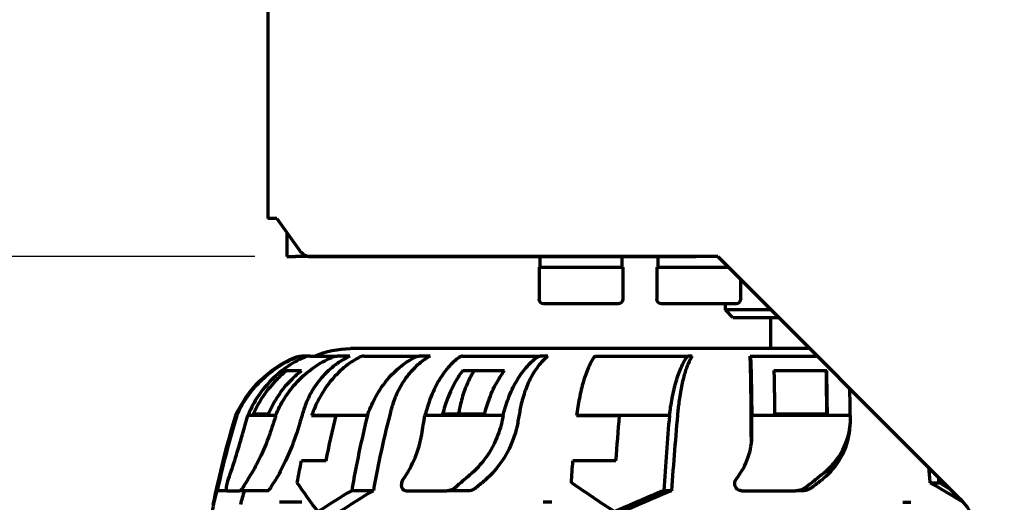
# Model space of a CAD drawing. Header units: millimetres. Extents: x 0 to 1189, y 0 to 841.
# Tile 32 of 56: x 523 to 588, y 510 to 542. Entities that reach past the tile are written whole.
import ezdxf

# ---------------------------------------------------------------- set-up
doc = ezdxf.new("R2010")
doc.units = ezdxf.units.MM
doc.header["$LTSCALE"] = 0.75
doc.layers.add('FD_Dimensions', color=7, linetype='Continuous', lineweight=35)
doc.layers.add('Visible', color=7, linetype='Continuous', lineweight=70)
doc.styles.get("Standard").update_dxf_attribs({"font": 'arial.ttf'})
doc.dimstyles.new('Dim-ISO-25', dxfattribs={"dimtxt": 3.5, "dimasz": 3.5, "dimexe": 2.1, "dimexo": 2.1, "dimgap": 1.4, "dimtad": 1, "dimzin": 12, "dimdsep": 46, "dimtxsty": 'Standard', "dimcen": 0, "dimazin": 3, "dimtp": 0.1, "dimtm": 0.1, "dimtfac": 0.714286, "dimtmove": 0, "dimatfit": 3, "dimfxl": 1, "dimtzin": 12, "dimarcsym": 0})

# ---------------------------------------------------------------- blocks, each defined once
blk = doc.blocks.new('*D25')
at = {"layer": 'Defpoints', "color": 0, "transparency": 16777216}
for p in [(639.804796, 687.8848), (463.566121, 484.8848), (639.804796, 484.8848)]:
    blk.add_point(p, dxfattribs=at)
at = {"layer": 'FD_Dimensions', "color": 0, "lineweight": -2, "transparency": 16777216}
for p, q in [((637.704796, 687.8848), (461.466121, 687.8848)), ((463.566121, 684.3848), (463.566121, 488.3848)), ((637.704796, 484.8848), (461.466121, 484.8848))]:
    blk.add_line(p, q, dxfattribs=at)
at = {"layer": 'FD_Dimensions', "color": 0, "transparency": 16777216}
for points in [[(462.982788, 684.3848), (464.149454, 684.3848), (463.566121, 687.8848)], [(462.982788, 488.3848), (464.149454, 488.3848), (463.566121, 484.8848)]]:
    blk.add_solid(points, dxfattribs=at)
at = {"layer": 'FD_Dimensions', "color": 0, "transparency": 16777216, "insert": (460.377922, 586.3848), "char_height": 3.5, "attachment_point": 5, "rotation": 90}
blk.add_mtext('203', dxfattribs=at)
blk = doc.blocks.new('*D26')
at = {"layer": 'Defpoints', "color": 0, "transparency": 16777216}
for p in [(477.371182, 646.394799), (540.44845, 646.394799), (540.44845, 526.374801)]:
    blk.add_point(p, dxfattribs=at)
at = {"layer": 'FD_Dimensions', "color": 0, "lineweight": -2, "transparency": 16777216}
for p, q in [((538.34845, 646.394799), (475.271182, 646.394799)), ((477.371182, 529.874801), (477.371182, 642.894799)), ((538.34845, 526.374801), (475.271182, 526.374801))]:
    blk.add_line(p, q, dxfattribs=at)
at = {"layer": 'FD_Dimensions', "color": 0, "transparency": 16777216}
for points in [[(476.787849, 642.894799), (477.954515, 642.894799), (477.371182, 646.394799)], [(476.787849, 529.874801), (477.954515, 529.874801), (477.371182, 526.374801)]]:
    blk.add_solid(points, dxfattribs=at)
at = {"layer": 'FD_Dimensions', "color": 0, "transparency": 16777216, "insert": (474.184176, 586.3848), "char_height": 3.5, "attachment_point": 5, "rotation": 90}
blk.add_mtext('120.02', dxfattribs=at)

msp = doc.modelspace()

# ---------------------------------------------------------------- linework, layer by layer
at = {"layer": 'Visible'}
for p, q in [((539.217, 643.885), (539.217, 528.885)), ((539.806, 528.885), (539.217, 528.885)), ((539.806, 528.885), (541.263, 526.824)), ((540.448, 527.976), (540.448, 526.375)), ((540.448, 526.375), (541.034, 526.375)), ((565.993, 526.375), (541.034, 526.375)), ((542.013, 526.385), (567.384, 526.385)), ((557.105, 526.375), (557.105, 525.675)), ((562.505, 526.375), (562.505, 525.675)), ((564.855, 526.375), (564.855, 525.675)), ((565.993, 526.375), (565.993, 526.385)), ((568.815, 526.375), (565.993, 526.375)), ((568.805, 526.385), (567.384, 526.385)), ((568.805, 526.385), (584.762, 510.428)), ((557.055, 525.675), (562.555, 525.675)), ((557.055, 525.675), (557.055, 523.575)), ((562.555, 525.675), (562.555, 523.575)), ((564.805, 525.675), (569.515, 525.675)), ((564.805, 525.675), (564.805, 523.575)), ((570.305, 524.885), (570.305, 523.575)), ((562.255, 523.275), (557.355, 523.275)), ((570.005, 523.275), (565.105, 523.275)), ((569.305, 522.875), (569.305, 523.275)), ((572.315, 522.875), (569.305, 522.875)), ((569.805, 522.375), (569.305, 522.875)), ((569.805, 522.375), (572.815, 522.375)), ((572.305, 520.325), (572.305, 522.375)), ((574.865, 520.325), (544.651, 520.325)), ((541.38, 519.825), (541.446, 519.825)), ((541.962, 519.825), (541.446, 519.825)), ((541.962, 519.825), (543.76, 519.825)), ((544.607, 519.825), (543.76, 519.825)), ((545.528, 519.825), (549.162, 519.825)), ((549.876, 519.825), (549.162, 519.825)), ((552.008, 519.825), (557.123, 519.825)), ((557.634, 519.825), (557.123, 519.825)), ((560.769, 519.825), (566.863, 519.825)), ((567.122, 519.825), (566.863, 519.825)), ((570.934, 519.825), (570.953, 519.825)), ((570.953, 519.825), (575.365, 519.825)), ((540.454, 518.875), (541.429, 518.875)), ((552.03, 518.875), (554.78, 518.875)), ((572.497, 518.875), (575.97, 518.875)), ((537.171, 515.926), (537.107, 515.926)), ((539.721, 515.926), (537.886, 515.926)), ((539.244, 516.022), (538.259, 516.022)), ((542.087, 515.915), (542.089, 515.926)), ((542.087, 515.915), (543.699, 515.915)), ((545.755, 515.926), (542.089, 515.926)), ((554.681, 515.926), (549.544, 515.926)), ((553.459, 516.022), (550.703, 516.022)), ((559.52, 515.915), (559.521, 515.926)), ((559.52, 515.915), (562.347, 515.915)), ((565.626, 515.926), (559.521, 515.926)), ((577.518, 515.926), (571.042, 515.926)), ((576.018, 516.022), (572.544, 516.022)), ((577.497, 515.32), (577.461, 514.961)), ((543.034, 512.945), (541.418, 512.945)), ((562.106, 512.945), (559.277, 512.945)), ((582.777, 511.501), (583.372, 511.501)), ((536.499, 510.978), (535.877, 510.978)), ((536.518, 510.965), (537.34, 510.965)), ((539.162, 510.965), (537.34, 510.965)), ((546.152, 510.978), (544.724, 510.978)), ((548.299, 510.965), (550.989, 510.965)), ((552.375, 510.965), (550.989, 510.965)), ((565.77, 510.978), (565.251, 510.978)), ((570.395, 510.965), (573.925, 510.965)), ((574.346, 510.965), (573.925, 510.965)), ((541.454, 510.213), (539.979, 510.213)), ((557.891, 510.213), (557.309, 510.213)), ((580.979, 510.213), (581.512, 510.213))]:
    msp.add_line(p, q, dxfattribs=at)
at = {"layer": 'Visible', "extrusion": (0, 0, -1)}
for centre, radius, start, end in [((-557.355, 523.575), 0.3, 270, 0), ((-562.255, 523.575), 0.3, 180, 270), ((-565.105, 523.575), 0.3, 270, 0), ((-570.005, 523.575), 0.3, 180, 270), ((-544.651, 514.434), 5.891, 66.22295, 90), ((-543.855, 512.949), 7.375, 23.80536, 67.15706), ((-541.38, 518.825), 1, 67.15706, 90), ((-591.469, 499.075), 56.914, 11.11082, 17.22292), ((-582.245, 507.91), 3.56, 135, 180)]:
    msp.add_arc(centre, radius, start, end, dxfattribs=at)
at = {"layer": 'Visible'}
for centre, major_axis, ratio, start_param, end_param in [((542.013, 527.885), (0, 1.5), 0.707107, 2.356194, 3.141593), ((575.863, 514.434), (0, 5.891), 0.020638, -1.253795, -0.71689), ((591.025, 499.076), (0, 55.122), 0.94448, 1.253565, 1.269303), ((589.033, 499.075), (0, 55.123), 0.796719, 1.253567, 1.353147), ((582.426, 498.504), (-0.469, 55.805), 0.57711, 1.241935, 1.246629), ((585.696, 499.076), (0, 55.122), 0.570973, 1.253566, 1.269304), ((581.342, 499.075), (0, 55.123), 0.289332, 1.253567, 1.353147), ((569.929, 499.087), (0.001, 54.642), 0.02068, -1.292526, -1.25089), ((575.439, 507.61), (-0.121, 38.063), 0.015321, -1.348003, -1.341302), ((565.354, 507.468), (10.175, 38.722), 0.673476, 1.529171, 1.532383), ((570.184, 507.464), (4.015, 39.298), 0.418529, 1.396701, 1.399911), ((569.93, 499.085), (0, 56.426), 0.020644, -1.29088, -1.267703), ((565.286, 499.081), (0, 54.664), 0.328571, -1.34159, -1.322925), ((580.024, 502.58), (45.372, 3.084), 0.637781, 2.70532, 2.734785), ((577.74, 502.58), (39.968, 21.696), 0.485273, 1.970173, 1.999638), ((574.526, 502.58), (35.332, 28.632), 0.147407, 1.420641, 1.450106), ((565.279, 499.08), (0, 56.445), 0.328585, -1.348926, -1.342688), ((579.963, 502.598), (43.556, 2.961), 0.637781, 2.705271, 2.722545), ((577.707, 502.598), (38.368, 20.827), 0.485276, 1.970124, 1.987397), ((574.534, 502.598), (33.918, 27.486), 0.147415, 1.420591, 1.437864), ((577.084, 509.139), (41.581, 0.357), 0.384757, 3.004043, 3.090609), ((577.067, 509.154), (39.779, 0.342), 0.384756, 3.00062, 3.060152), ((574.967, 509.139), (40.322, 10.16), 0.306616, 2.338474, 2.42504), ((574.975, 509.153), (38.575, 9.719), 0.306623, 2.334206, 2.424711), ((572.98, 509.139), (38.62, 15.414), 0.111358, 1.727657, 1.814223), ((573.009, 509.152), (36.947, 14.746), 0.111397, 1.723388, 1.813892)]:
    msp.add_ellipse(centre, major_axis=major_axis, ratio=ratio, start_param=start_param, end_param=end_param, dxfattribs=at)
at = {"layer": 'Visible', "extrusion": (0, 0, -1)}
for centre, major_axis, ratio, start_param, end_param in [((541.446, 518.823), (0.006, 1.002), 0.999787, -0.404323, -0.005954), ((543.76, 518.823), (0, 1.002), 0.944471, -0.398711, -0.000342), ((549.162, 518.823), (0, 1.002), 0.796704, -0.39852, -0.000151), ((557.122, 518.823), (0, 1.002), 0.57095, -0.398443, -0.000074), ((566.863, 518.823), (0, 1.002), 0.289308, -0.398394, -0.000025), ((588.75, 499.085), (0.001, 56.426), 0.944475, -1.290892, -1.267715), ((586.948, 499.076), (0.001, 56.838), 0.796701, -1.324316, -1.270024), ((580.293, 499.085), (0, 56.426), 0.570959, -1.290883, -1.267706), ((578.052, 499.076), (0.001, 56.838), 0.289303, -1.324307, -1.270015), ((576.958, 507.465), (-0.12, 39.332), 0.015251, 1.35402, 1.357231), ((585.01, 499.08), (0, 56.445), 0.79671, -1.348932, -1.322624), ((575.107, 499.08), (0, 56.445), 0.289317, -1.348928, -1.32262)]:
    msp.add_ellipse(centre, major_axis=major_axis, ratio=ratio, start_param=start_param, end_param=end_param, dxfattribs=at)
at = {"layer": 'Visible'}
for points in [[(566.081, 526.385), (566.052, 526.378), (566.022, 526.375), (565.993, 526.375)], [(537.171, 515.926), (536.682, 514.342), (536.244, 512.678), (535.877, 510.978)], [(545.755, 515.926), (545.365, 514.342), (545.016, 512.678), (544.724, 510.978)], [(565.626, 515.926), (565.484, 514.342), (565.357, 512.678), (565.251, 510.978)], [(542.516, 509.597), (542.024, 510.223), (541.562, 510.861), (541.142, 511.501)], [(562.005, 509.597), (561.061, 510.223), (560.112, 510.861), (559.177, 511.501)], [(584.957, 510.216), (584.243, 510.641), (583.514, 511.071), (582.777, 511.501)], [(584.139, 511.05), (583.884, 511.2), (583.629, 511.35), (583.372, 511.501)]]:
    msp.add_open_spline(points, degree=3, dxfattribs=at)
for points, knots in [([(537.171, 515.926), (537.336, 516.299), (537.544, 516.684), (538.062, 517.459), (538.382, 517.842), (539.026, 518.486), (539.409, 518.806), (540.222, 519.348), (540.649, 519.574), (541.058, 519.746)], [-4.0816675, -4.0816675, -4.0816675, -4.0816675, -3.9618291, -3.9618291, -3.8252836, -3.8252836, -3.6886674, -3.6886674, -3.5563533, -3.5563533, -3.5563533, -3.5563533]), ([(541.591, 519.746), (541.199, 519.573), (540.788, 519.345), (540.01, 518.798), (539.644, 518.477), (539.032, 517.832), (538.728, 517.45), (538.239, 516.678), (538.042, 516.297), (537.886, 515.926)], [3.5813627, 3.5813627, 3.5813627, 3.5813627, 3.7158313, 3.7158313, 3.8534291, 3.8534291, 3.9901307, 3.9901307, 4.1091636, 4.1091636, 4.1091636, 4.1091636]), ([(539.721, 515.926), (539.877, 516.299), (540.074, 516.684), (540.563, 517.459), (540.865, 517.842), (541.473, 518.486), (541.836, 518.806), (542.603, 519.348), (543.007, 519.574), (543.393, 519.746)], [0.2897036, 0.2897036, 0.2897036, 0.2897036, 0.409542, 0.409542, 0.5460875, 0.5460875, 0.6827036, 0.6827036, 0.8150178, 0.8150178, 0.8150178, 0.8150178]), ([(544.607, 519.825), (544.324, 519.693), (544.032, 519.526), (543.446, 519.111), (543.157, 518.856), (542.671, 518.342), (542.43, 518.036), (542.014, 517.377), (541.839, 517.024), (541.655, 516.555), (541.606, 516.415), (541.561, 516.27)], [-0.6414978, -0.6414978, -0.6414978, -0.6414978, -0.5452902, -0.5452902, -0.4361658, -0.4361658, -0.3271031, -0.3271031, -0.2180403, -0.2180403, -0.1748773, -0.1748773, -0.1748773, -0.1748773]), ([(541.962, 519.825), (541.844, 519.825), (541.704, 519.796), (541.594, 519.747), (541.592, 519.747), (541.591, 519.746)], [-0.14890922, -0.14890922, -0.14890922, -0.14890922, -0.11134107, -0.11134107, -0.11090246, -0.11090246, -0.11090246, -0.11090246]), ([(545.215, 519.746), (544.884, 519.573), (544.537, 519.345), (543.881, 518.798), (543.572, 518.477), (543.056, 517.832), (542.8, 517.45), (542.387, 516.678), (542.221, 516.297), (542.089, 515.926)], [-0.8176817, -0.8176817, -0.8176817, -0.8176817, -0.683213, -0.683213, -0.5456153, -0.5456153, -0.4089137, -0.4089137, -0.2898807, -0.2898807, -0.2898807, -0.2898807]), ([(545.528, 519.825), (545.428, 519.825), (545.31, 519.796), (545.217, 519.747), (545.216, 519.747), (545.215, 519.746)], [-0.14890922, -0.14890922, -0.14890922, -0.14890922, -0.11134107, -0.11134107, -0.11090246, -0.11090246, -0.11090246, -0.11090246]), ([(545.755, 515.926), (545.886, 516.299), (546.052, 516.684), (546.465, 517.459), (546.72, 517.842), (547.233, 518.486), (547.538, 518.806), (548.186, 519.348), (548.527, 519.574), (548.852, 519.746)], [-4.0816675, -4.0816675, -4.0816675, -4.0816675, -3.9618291, -3.9618291, -3.8252836, -3.8252836, -3.6886674, -3.6886674, -3.5563533, -3.5563533, -3.5563533, -3.5563533]), ([(549.876, 519.825), (549.638, 519.693), (549.391, 519.526), (548.897, 519.111), (548.653, 518.856), (548.243, 518.342), (548.04, 518.036), (547.688, 517.377), (547.541, 517.024), (547.386, 516.555), (547.345, 516.415), (547.307, 516.27)], [-0.6414978, -0.6414978, -0.6414978, -0.6414978, -0.5452902, -0.5452902, -0.4361658, -0.4361658, -0.3271031, -0.3271031, -0.2180403, -0.2180403, -0.1748773, -0.1748773, -0.1748773, -0.1748773]), ([(551.784, 519.746), (551.547, 519.573), (551.298, 519.345), (550.828, 518.798), (550.607, 518.477), (550.237, 517.832), (550.053, 517.45), (549.757, 516.678), (549.639, 516.297), (549.544, 515.926)], [3.5813627, 3.5813627, 3.5813627, 3.5813627, 3.7158313, 3.7158313, 3.8534291, 3.8534291, 3.9901307, 3.9901307, 4.1091636, 4.1091636, 4.1091636, 4.1091636]), ([(552.008, 519.825), (551.937, 519.825), (551.853, 519.796), (551.786, 519.747), (551.785, 519.747), (551.784, 519.746)], [-0.14890922, -0.14890922, -0.14890922, -0.14890922, -0.11134107, -0.11134107, -0.11090246, -0.11090246, -0.11090246, -0.11090246]), ([(554.681, 515.926), (554.775, 516.299), (554.894, 516.684), (555.19, 517.459), (555.372, 517.842), (555.74, 518.486), (555.959, 518.806), (556.423, 519.348), (556.667, 519.574), (556.901, 519.746)], [0.2897036, 0.2897036, 0.2897036, 0.2897036, 0.409542, 0.409542, 0.5460875, 0.5460875, 0.6827036, 0.6827036, 0.8150178, 0.8150178, 0.8150178, 0.8150178]), ([(557.634, 519.825), (557.464, 519.693), (557.287, 519.526), (556.933, 519.111), (556.758, 518.856), (556.464, 518.342), (556.318, 518.036), (556.067, 517.377), (555.961, 517.024), (555.85, 516.555), (555.82, 516.415), (555.793, 516.27)], [-0.6414978, -0.6414978, -0.6414978, -0.6414978, -0.5452902, -0.5452902, -0.4361658, -0.4361658, -0.3271031, -0.3271031, -0.2180403, -0.2180403, -0.1748773, -0.1748773, -0.1748773, -0.1748773]), ([(560.656, 519.746), (560.536, 519.573), (560.41, 519.345), (560.171, 518.798), (560.059, 518.477), (559.872, 517.832), (559.779, 517.45), (559.629, 516.678), (559.569, 516.297), (559.521, 515.926)], [-0.8176817, -0.8176817, -0.8176817, -0.8176817, -0.683213, -0.683213, -0.5456153, -0.5456153, -0.4089137, -0.4089137, -0.2898807, -0.2898807, -0.2898807, -0.2898807]), ([(560.769, 519.825), (560.733, 519.825), (560.69, 519.796), (560.657, 519.747), (560.656, 519.747), (560.656, 519.746)], [-0.14890922, -0.14890922, -0.14890922, -0.14890922, -0.11134107, -0.11134107, -0.11090246, -0.11090246, -0.11090246, -0.11090246]), ([(565.626, 515.926), (565.674, 516.299), (565.734, 516.684), (565.884, 517.459), (565.976, 517.842), (566.162, 518.486), (566.273, 518.806), (566.509, 519.348), (566.632, 519.574), (566.751, 519.746)], [-4.0816675, -4.0816675, -4.0816675, -4.0816675, -3.9618291, -3.9618291, -3.8252836, -3.8252836, -3.6886674, -3.6886674, -3.5563533, -3.5563533, -3.5563533, -3.5563533]), ([(567.122, 519.825), (567.036, 519.693), (566.946, 519.526), (566.767, 519.111), (566.678, 518.856), (566.529, 518.342), (566.455, 518.036), (566.328, 517.377), (566.274, 517.024), (566.218, 516.555), (566.203, 516.415), (566.189, 516.27)], [-0.6414978, -0.6414978, -0.6414978, -0.6414978, -0.5452902, -0.5452902, -0.4361658, -0.4361658, -0.3271031, -0.3271031, -0.2180403, -0.2180403, -0.1748773, -0.1748773, -0.1748773, -0.1748773]), ([(571.002, 516.27), (571.001, 516.412), (571, 516.549), (570.996, 517.016), (570.992, 517.369), (570.983, 518.028), (570.977, 518.333), (570.967, 518.848), (570.96, 519.105), (570.947, 519.523), (570.941, 519.692), (570.934, 519.825)], [-3.3395438, -3.3395438, -3.3395438, -3.3395438, -3.2971399, -3.2971399, -3.1879279, -3.1879279, -3.0787158, -3.0787158, -2.9687211, -2.9687211, -2.8707441, -2.8707441, -2.8707441, -2.8707441]), ([(570.953, 519.825), (570.956, 519.825), (570.959, 519.796), (570.961, 519.747), (570.961, 519.747), (570.961, 519.746)], [-0.14890922, -0.14890922, -0.14890922, -0.14890922, -0.11134107, -0.11134107, -0.11090246, -0.11090246, -0.11090246, -0.11090246]), ([(570.961, 519.746), (570.97, 519.573), (570.979, 519.345), (570.996, 518.798), (571.004, 518.477), (571.017, 517.832), (571.024, 517.45), (571.034, 516.678), (571.039, 516.297), (571.042, 515.926)], [3.5813627, 3.5813627, 3.5813627, 3.5813627, 3.7158313, 3.7158313, 3.8534291, 3.8534291, 3.9901307, 3.9901307, 4.1091636, 4.1091636, 4.1091636, 4.1091636]), ([(540.454, 518.875), (540.167, 518.65), (539.901, 518.405), (539.363, 517.838), (539.06, 517.455), (538.591, 516.712), (538.408, 516.363), (538.259, 516.022)], [3.7333138, 3.7333138, 3.7333138, 3.7333138, 3.8377916, 3.8377916, 3.9744072, 3.9744072, 4.0837029, 4.0837029, 4.0837029, 4.0837029]), ([(539.244, 516.022), (539.393, 516.365), (539.575, 516.715), (540.045, 517.46), (540.347, 517.843), (540.881, 518.409), (541.145, 518.651), (541.429, 518.875)], [0.2998689, 0.2998689, 0.2998689, 0.2998689, 0.4095958, 0.4095958, 0.5461278, 0.5461278, 0.649624, 0.649624, 0.649624, 0.649624]), ([(552.03, 518.875), (551.857, 518.65), (551.696, 518.405), (551.371, 517.838), (551.188, 517.455), (550.904, 516.712), (550.794, 516.363), (550.703, 516.022)], [3.7333138, 3.7333138, 3.7333138, 3.7333138, 3.8377916, 3.8377916, 3.9744072, 3.9744072, 4.0837029, 4.0837029, 4.0837029, 4.0837029]), ([(552.786, 518.875), (552.726, 518.783), (552.668, 518.689), (552.467, 518.338), (552.321, 518.032), (552.069, 517.373), (551.963, 517.02), (551.852, 516.552), (551.822, 516.414), (551.795, 516.27)], [-0.4759393, -0.4759393, -0.4759393, -0.4759393, -0.4359905, -0.4359905, -0.3268608, -0.3268608, -0.2177311, -0.2177311, -0.1749075, -0.1749075, -0.1749075, -0.1749075]), ([(553.459, 516.022), (553.549, 516.365), (553.659, 516.715), (553.943, 517.46), (554.126, 517.843), (554.449, 518.409), (554.608, 518.651), (554.78, 518.875)], [0.2998689, 0.2998689, 0.2998689, 0.2998689, 0.4095958, 0.4095958, 0.5461278, 0.5461278, 0.649624, 0.649624, 0.649624, 0.649624]), ([(572.497, 518.875), (572.503, 518.65), (572.509, 518.405), (572.52, 517.838), (572.527, 517.455), (572.537, 516.712), (572.541, 516.363), (572.544, 516.022)], [3.7333138, 3.7333138, 3.7333138, 3.7333138, 3.8377916, 3.8377916, 3.9744072, 3.9744072, 4.0837029, 4.0837029, 4.0837029, 4.0837029]), ([(576.018, 516.022), (576.015, 516.365), (576.011, 516.715), (576.001, 517.46), (575.994, 517.843), (575.982, 518.409), (575.977, 518.651), (575.97, 518.875)], [0.2998689, 0.2998689, 0.2998689, 0.2998689, 0.4095958, 0.4095958, 0.5461278, 0.5461278, 0.649624, 0.649624, 0.649624, 0.649624]), ([(577.518, 515.926), (577.515, 516.299), (577.51, 516.684), (577.502, 517.273), (577.499, 517.49), (577.495, 517.694)], [0.2897036, 0.2897036, 0.2897036, 0.2897036, 0.409542, 0.409542, 0.4845091, 0.4845091, 0.4845091, 0.4845091]), ([(539.685, 515.803), (539.556, 515.359), (539.41, 514.916), (539.04, 513.921), (538.81, 513.388), (538.405, 512.577), (538.236, 512.274), (538.071, 512.012)], [-0.8006859, -0.8006859, -0.8006859, -0.8006859, -0.6609792, -0.6609792, -0.4774176, -0.4774176, -0.3470042, -0.3470042, -0.3470042, -0.3470042]), ([(554.659, 515.803), (554.581, 515.359), (554.453, 514.916), (554.046, 513.921), (553.737, 513.388), (553.102, 512.577), (552.811, 512.274), (552.499, 512.012)], [-0.8006859, -0.8006859, -0.8006859, -0.8006859, -0.6609792, -0.6609792, -0.4774176, -0.4774176, -0.3470042, -0.3470042, -0.3470042, -0.3470042]), ([(577.519, 515.803), (577.522, 515.359), (577.46, 514.916), (577.172, 513.921), (576.902, 513.388), (576.279, 512.577), (575.977, 512.274), (575.639, 512.012)], [-0.8006859, -0.8006859, -0.8006859, -0.8006859, -0.6609792, -0.6609792, -0.4774176, -0.4774176, -0.3470042, -0.3470042, -0.3470042, -0.3470042]), ([(541.312, 515.444), (541.14, 514.859), (540.938, 514.277), (540.498, 513.182), (540.264, 512.678), (539.914, 512.027), (539.801, 511.831), (539.689, 511.655)], [-2.3896142, -2.3896142, -2.3896142, -2.3896142, -2.2057266, -2.2057266, -2.0238915, -2.0238915, -1.935985, -1.935985, -1.935985, -1.935985]), ([(555.642, 515.444), (555.538, 514.859), (555.347, 514.277), (554.811, 513.182), (554.472, 512.678), (553.889, 512.027), (553.687, 511.831), (553.478, 511.655)], [-2.3896142, -2.3896142, -2.3896142, -2.3896142, -2.2057266, -2.2057266, -2.0238915, -2.0238915, -1.935985, -1.935985, -1.935985, -1.935985]), ([(577.461, 514.961), (577.419, 514.54), (577.32, 514.125), (576.951, 513.182), (576.637, 512.678), (576.043, 512.027), (575.831, 511.831), (575.603, 511.655)], [-2.338903, -2.338903, -2.338903, -2.338903, -2.2057266, -2.2057266, -2.0238915, -2.0238915, -1.935985, -1.935985, -1.935985, -1.935985]), ([(536.619, 511.759), (536.771, 512.181), (536.928, 512.649), (537.24, 513.642), (537.391, 514.158), (537.531, 514.674)], [0.0000001, 0.0000001, 0.0000001, 0.0000001, 0.1610957, 0.1610957, 0.3221415, 0.3221415, 0.3221415, 0.3221415]), ([(548.137, 511.759), (548.433, 512.181), (548.69, 512.649), (549.097, 513.642), (549.245, 514.158), (549.33, 514.674)], [0.0000001, 0.0000001, 0.0000001, 0.0000001, 0.1610957, 0.1610957, 0.3221415, 0.3221415, 0.3221415, 0.3221415]), ([(570.032, 511.759), (570.36, 512.181), (570.617, 512.649), (570.965, 513.642), (571.053, 514.158), (571.05, 514.674)], [0.0000001, 0.0000001, 0.0000001, 0.0000001, 0.1610957, 0.1610957, 0.3221415, 0.3221415, 0.3221415, 0.3221415]), ([(536.518, 510.965), (536.514, 510.965), (536.511, 510.967), (536.501, 510.974), (536.495, 510.984), (536.486, 511.02), (536.483, 511.048), (536.484, 511.127), (536.488, 511.178), (536.502, 511.294), (536.513, 511.358), (536.54, 511.49), (536.557, 511.556), (536.589, 511.669), (536.604, 511.716), (536.619, 511.759)], [-0.318504, -0.318504, -0.318504, -0.318504, -0.3128202, -0.3128202, -0.2999436, -0.2999436, -0.2831266, -0.2831266, -0.2636299, -0.2636299, -0.2433808, -0.2433808, -0.2231503, -0.2231503, -0.2067842, -0.2067842, -0.2067842, -0.2067842]), ([(548.299, 510.965), (548.285, 510.965), (548.271, 510.967), (548.228, 510.974), (548.199, 510.984), (548.137, 511.02), (548.107, 511.048), (548.053, 511.127), (548.032, 511.178), (548.007, 511.294), (548.005, 511.358), (548.019, 511.49), (548.036, 511.556), (548.081, 511.669), (548.107, 511.716), (548.137, 511.759)], [-0.318504, -0.318504, -0.318504, -0.318504, -0.3128202, -0.3128202, -0.2999436, -0.2999436, -0.2831266, -0.2831266, -0.2636299, -0.2636299, -0.2433808, -0.2433808, -0.2231503, -0.2231503, -0.2067842, -0.2067842, -0.2067842, -0.2067842]), ([(570.395, 510.965), (570.376, 510.965), (570.358, 510.967), (570.297, 510.974), (570.256, 510.984), (570.165, 511.02), (570.119, 511.048), (570.031, 511.127), (569.993, 511.178), (569.939, 511.294), (569.924, 511.358), (569.92, 511.49), (569.931, 511.556), (569.973, 511.669), (569.999, 511.716), (570.032, 511.759)], [-0.318504, -0.318504, -0.318504, -0.318504, -0.3128202, -0.3128202, -0.2999436, -0.2999436, -0.2831266, -0.2831266, -0.2636299, -0.2636299, -0.2433808, -0.2433808, -0.2231503, -0.2231503, -0.2067842, -0.2067842, -0.2067842, -0.2067842]), ([(537.577, 511.197), (537.569, 511.183), (537.561, 511.17), (537.512, 511.092), (537.471, 511.042), (537.405, 510.985), (537.378, 510.97), (537.353, 510.966), (537.349, 510.966), (537.344, 510.965), (537.34, 510.965)], [-0.06746772, -0.06746772, -0.06746772, -0.06746772, -0.06067751, -0.06067751, -0.02604643, -0.02604643, 0, 0, 0, 0.00449234, 0.00449234, 0.00449234, 0.00449234]), ([(539.407, 511.197), (539.39, 511.169), (539.373, 511.142), (539.316, 511.063), (539.277, 511.021), (539.213, 510.976), (539.186, 510.965), (539.162, 510.965)], [-0.38982351, -0.38982351, -0.38982351, -0.38982351, -0.37572875, -0.37572875, -0.34303316, -0.34303316, -0.31763577, -0.31763577, -0.31763577, -0.31763577]), ([(551.546, 511.197), (551.53, 511.183), (551.514, 511.17), (551.414, 511.092), (551.324, 511.042), (551.163, 510.985), (551.093, 510.97), (551.024, 510.966), (551.012, 510.966), (551.001, 510.965), (550.989, 510.965)], [-0.06746772, -0.06746772, -0.06746772, -0.06746772, -0.06067751, -0.06067751, -0.02604643, -0.02604643, 0, 0, 0, 0.00449234, 0.00449234, 0.00449234, 0.00449234]), ([(552.939, 511.197), (552.905, 511.169), (552.871, 511.142), (552.753, 511.063), (552.667, 511.021), (552.511, 510.976), (552.442, 510.965), (552.375, 510.965)], [-0.38982351, -0.38982351, -0.38982351, -0.38982351, -0.37572875, -0.37572875, -0.34303316, -0.34303316, -0.31763577, -0.31763577, -0.31763577, -0.31763577]), ([(574.59, 511.197), (574.573, 511.183), (574.554, 511.17), (574.441, 511.092), (574.337, 511.042), (574.143, 510.985), (574.057, 510.97), (573.97, 510.966), (573.955, 510.966), (573.94, 510.965), (573.925, 510.965)], [-0.06746772, -0.06746772, -0.06746772, -0.06746772, -0.06067751, -0.06067751, -0.02604643, -0.02604643, 0, 0, 0, 0.00449234, 0.00449234, 0.00449234, 0.00449234]), ([(575.013, 511.197), (574.977, 511.169), (574.938, 511.142), (574.805, 511.063), (574.703, 511.021), (574.515, 510.976), (574.431, 510.965), (574.346, 510.965)], [-0.38982351, -0.38982351, -0.38982351, -0.38982351, -0.37572875, -0.37572875, -0.34303316, -0.34303316, -0.31763577, -0.31763577, -0.31763577, -0.31763577])]:
    msp.add_open_spline(points, degree=3, knots=knots, dxfattribs=at)

# ---------------------------------------------------------------- dimensions: what is measured, and where the dimension line sits
at = {"layer": 'FD_Dimensions'}
for base, p1, p2, picture, middle in [((463.566, 484.885), (639.805, 687.885), (639.805, 484.885), '*D25', (460.378, 586.385)), ((477.371, 646.395), (540.448, 526.375), (540.448, 646.395), '*D26', (474.184, 586.385))]:
    dim = msp.add_linear_dim(base=base, p1=p1, p2=p2, angle=90, dimstyle='Dim-ISO-25', override={"dimlfac": 1, "dimclrd": 0, "dimclre": 0}, dxfattribs=at)
    dim.commit()
    dim.dimension.update_dxf_attribs({"geometry": picture, "text_midpoint": middle})

doc.saveas('drawing.dxf')
